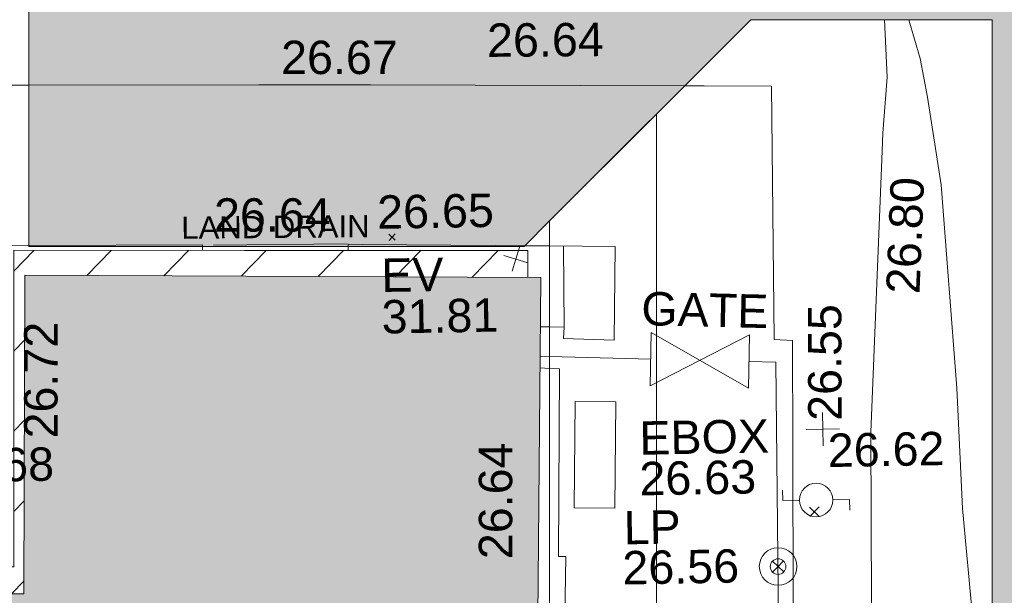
# Model space of a CAD drawing. Header units: millimetres. Extents: x -287732 to 520720, y -103372 to 287754.
# Tile 247 of 256: x 88754 to 99810, y 14421 to 20886. Entities that reach past the tile are written whole.
import ezdxf

# ---------------------------------------------------------------- set-up
doc = ezdxf.new("R2010")
doc.units = ezdxf.units.MM
doc.linetypes.add('IMPORT-UG_DRAINAGE_UNIDENTIFIED_QLB2 _2_', pattern=[2700, 1500, -300.0000000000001, 0, -250, 150, -300.0000000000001, 0, -200])
doc.linetypes.add('IMPORT-UG_ELEC_STREET LIGHTING_QLB2 _2_', pattern=[2700, 1500, -300.0000000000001, 0, -250, 150, -300.0000000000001, 0, -200])
for name, color, linetype, lineweight, true_color in [('00__TOPO__TOP_OF_FENCE_SYMBOL', 7, 'Continuous', 9, 0x666666), ('00_TOPO_EAVE', 7, 'Continuous', 9, 0x666666), ('00_TOPO_FURN_LAMP_POST', 7, 'Continuous', 9, 0x666666), ('00_UAV_BUILDING_HATCH', 7, 'Continuous', 9, 0x999999), ('00_UAV_BUILDING_OUTLINE', 5, 'Continuous', 9, 0x0000ff), ('00_UAV_EAVE', 7, 'Continuous', 9, 0x666666), ('00_UAV_ESB_BOX', 240, 'Continuous', 9, 0xff003f), ('00_UAV_FENCE', 7, 'Continuous', 9, 0x264c2f), ('00_UAV_FOOTPATH', 7, 'Continuous', 9, 0xa50000), ('00_UAV_FURN_LAMP_POST', 7, 'Continuous', 9, 0xa50000), ('00_UAV_GATE', 7, 'Continuous', 9, 0xa50000), ('00_UAV_LEVEL_SPOT', 7, 'Continuous', 9, 0x666666), ('00_UAV_SLOPE_BOTTOM', 30, 'Continuous', 9, 0xff7f00), ('01_DTM_CONTOUR_MNR', 7, 'Continuous', 9, 0xa5a552), ('12333-PUM-2D-U-0001-C01 - Rev2_REVIT IMPORT_dwg', 7, 'Continuous', 9, 0x767676), ('PUM-UNIDENTIFIED-QLB2', 150, 'IMPORT-UG_DRAINAGE_UNIDENTIFIED_QLB2 _2_', 9, 0x007fff)]:
    doc.layers.add(name, color=color, linetype=linetype, lineweight=lineweight, true_color=true_color)
for name, color, linetype, lineweight in [('00_UAV_SURFACE', 7, 'Continuous', 9), ('A_RHA_Detail', 7, 'Continuous', 9), ('A_RHA_Floor', 7, 'Continuous', 9), ('A_RHA_Line-Thin', 7, 'Continuous', 9), ('A_RHA_Site', 7, 'Continuous', 9), ('GEN-TEXT', 7, 'Continuous', 9)]:
    doc.layers.add(name, color=color, linetype=linetype, lineweight=lineweight)
doc.styles.add('Arial_1', font='arial.ttf', dxfattribs={"height": 250})
doc.styles.add('Swis721 Lt BT_2', font='swissl.ttf', dxfattribs={"height": 375})

# ---------------------------------------------------------------- blocks, each defined once
blk = doc.blocks.new('12333-PUM-2D-U-0001-C01 - Rev2_REVIT IMPORT_dwg_MSL_Eaves_SYM_1-V82-Site Location Plan Proposed')
at = {"layer": '00_TOPO_EAVE', "color": 254, "true_color": 0xcccccc}
for p, q in [((-116.0873754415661, -356.5791934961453), (116.0873754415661, 356.5791934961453)), ((356.5791934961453, -116.0873754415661), (-356.5791934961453, 116.0873754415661))]:
    blk.add_line(p, q, dxfattribs=at)
blk = doc.blocks.new('12333-PUM-2D-U-0001-C01 - Rev2_REVIT IMPORT_dwg_MSL_Lamp_Post_SYM-V117-Site Location Plan Proposed')
at = {"layer": '00_TOPO_FURN_LAMP_POST', "color": 254, "true_color": 0xeaeaea, "flags": 128}
for points in [[(-500.1060478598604, 0), (-1000.212095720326, 0), (-1000.212095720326, 316.7338303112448)], [(500.1060478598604, 0), (1000.21209571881, 0), (1000.21209571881, -316.7338303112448)]]:
    blk.add_lwpolyline(points, dxfattribs=at)
at = {"layer": '00_TOPO_FURN_LAMP_POST', "color": 254, "true_color": 0xeaeaea}
blk.add_circle((0, 0), 500.1060478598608, dxfattribs=at)
blk = doc.blocks.new('12333-PUM-2D-U-0001-C01 - Rev2_REVIT IMPORT_dwg__U77-2077607-Site Location Plan Proposed')
at = {"layer": '00_UAV_GATE', "color": 254, "true_color": 0xf3dddd, "flags": 128}
blk.add_lwpolyline([(12.01807622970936, 299.7591797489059), (-12.01807622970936, -299.7591797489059), (-1090.307617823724, 343.9541039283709), (-1114.343770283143, -255.5642555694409)], close=True, dxfattribs=at)
blk = doc.blocks.new('12333-PUM-2D-U-0001-C01 - Rev2_REVIT IMPORT_dwg_MSL_Node_LineworkTOF-V152-Site Location Plan Proposed')
at = {"layer": '00__TOPO__TOP_OF_FENCE_SYMBOL', "color": 254, "true_color": 0xeaeaea, "flags": 128}
for points in [[(165.3591892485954, 165.3591892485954), (0, 0), (-165.3591892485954, 165.3591892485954)], [(165.3591892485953, -165.3591892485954), (0, 0), (-165.3591892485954, -165.3591892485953)]]:
    blk.add_lwpolyline(points, dxfattribs=at)
at = {"layer": '00__TOPO__TOP_OF_FENCE_SYMBOL', "color": 254, "true_color": 0xeaeaea}
for radius in [562.5594001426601, 233.853208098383]:
    blk.add_circle((0, 0), radius, dxfattribs=at)
blk = doc.blocks.new('12333-PUM-2D-U-0001-C01 - Rev2_REVIT IMPORT_dwg_UAV-V204-Site Location Plan Proposed')
at = {"layer": '00_UAV_LEVEL_SPOT', "color": 254, "true_color": 0xeaeaea, "flags": 128}
for points in [[(500.0000000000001, 0), (0, 0), (0, 500.0000000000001)], [(0, -500.0000000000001), (0, 0), (-500.0000000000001, 0)]]:
    blk.add_lwpolyline(points, dxfattribs=at)
blk = doc.blocks.new('12333-PUM-2D-U-0001-C01 - Rev2_REVIT IMPORT_dwg_MGS62954_T2_Galway_ITM_3d_Rev1-2077680-Site Location Plan Proposed')
at = {"layer": '00_UAV_BUILDING_HATCH', "true_color": 0xcccccc}
h = blk.add_hatch(dxfattribs=at)
h.set_pattern_fill('FP_1', color=254, style=0, pattern_type=2)
h.set_pattern_definition([(45, (0, 0), (-441.9417382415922, 441.9417382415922), [])])
h.paths.add_polyline_path([(533987590.6665002, 725553254.2555002), (533997438.6665002, 725554005.2555001), (533997513.6665002, 725556705.2555003), (533996473.4885949, 725556758.9522158), (533996433.0334681, 725555433.7903485), (533987652.8930061, 725555607.9730817), (533987652.3396953, 725555587.0441027)])
h.paths.add_polyline_path([(533979740.8240502, 725554314.3355432), (533979766.3434284, 725555764.4285243), (533979707.1269889, 725555765.6032755), (533979707.8869235, 725554314.915182)])
h.paths.add_polyline_path([(533971331.3287174, 725554462.3362776), (533971615.4225538, 725568666.8203169), (533990998.105802, 725568307.3564302), (533991071.0787951, 725571884.9176477), (533996720.2150828, 725571763.2594839), (533996723.3550119, 725572066.3004525), (533990954.5283078, 725572166.9956971), (533990891.9765012, 725568612.5813075), (533971533.6665002, 725568953.2555002), (533971280.7419771, 725554463.2192725), (533971330.9446558, 725554462.3429815)])
at = {"layer": '00_UAV_BUILDING_OUTLINE', "color": 254, "true_color": 0xcccccc, "flags": 128}
blk.add_lwpolyline([(533971434.7906955, 725563334.7832931), (533971454.6226359, 725564461.7041429), (533971533.6665002, 725568953.2555002), (533972041.3341368, 725568944.321391), (533977040.5059974, 725568856.3442461), (533982039.6778579, 725568768.3671016), (533987038.8497185, 725568680.3899571), (533990891.9765012, 725568612.5813075), (533990912.1330556, 725569757.9478711), (533990954.5428543, 725572167.8223058), (533993542.4406591, 725572122.2795908), (533996725.5474284, 725572066.2621837), (533996720.2150828, 725571763.2594839)], dxfattribs=at)
at = {"layer": '00_UAV_ESB_BOX', "color": 254, "true_color": 0xeaeaea, "flags": 128}
blk.add_lwpolyline([(533997193.7725, 725569167.3135002), (533997225.7725001, 725570361.3134999), (533997683.6091948, 725570349.0431699), (533997651.6091947, 725569155.0431699)], close=True, dxfattribs=at)
at = {"layer": '00_UAV_FENCE', "color": 254, "true_color": 0xcccccc}
blk.add_line((533996946.9337205, 725570872.094806), (533996842.647621, 725570876.8580077), dxfattribs=at)
at = {"layer": '00_UAV_FENCE', "color": 254, "true_color": 0xeaeaea}
blk.add_line((533998082.5637013, 725570820.2256237), (533996946.9337205, 725570872.094806), dxfattribs=at)
at = {"layer": '00_UAV_FENCE', "color": 254, "true_color": 0xeaeaea, "flags": 128}
blk.add_lwpolyline([(533999154.7681495, 725566387.9611989), (533999456.474, 725566380.91), (533999487.474, 725570763.91), (533999184.8893953, 725570776.0306995)], dxfattribs=at)
at = {"layer": '00_UAV_FOOTPATH', "color": 254, "true_color": 0xcccccc}
for p, q in [((533993072.2696594, 725572130.5538217), (533993073.6806391, 725572175.3289096)), ((533994707.0094908, 725572146.8190484), (533994706.6392757, 725572101.7916236)), ((533996968.585207, 725572112.5076419), (533996690.9537663, 725572119.5050246)), ((533996851.2875832, 725571207.2797619), (533996952.7220725, 725571203.709268)), ((533996944.5778495, 725570737.1270511), (533996839.1732645, 725570743.9867146))]:
    blk.add_line(p, q, dxfattribs=at)
at = {"layer": '00_UAV_FOOTPATH', "color": 254, "true_color": 0xcccccc, "flags": 128}
for points in [[(533968742.7295002, 725574397.8715001), (533972870.7295003, 725574333.8715001), (533973741.1404693, 725574316.6321561), (533977818.7295002, 725574235.8715001), (533978740.0307135, 725574224.9016196), (533983277.7295002, 725574170.8715003), (533983739.4126881, 725574161.6144856), (533988737.6945366, 725574061.3960452), (533988813.7295001, 725574059.8715003), (533991156.2511514, 725574020.8171735)], [(533991156.2511514, 725574020.8171735), (533993736.9705148, 725573977.7916344), (533994989.4740002, 725573956.9100001), (533998517.3973077, 725573883.2810501)], [(533991124.7766573, 725572217.6446098), (533990590.1980003, 725572224.7465001), (533988136.5016251, 725572288.944215), (533987303.1980003, 725572310.7465003), (533984262.1980004, 725572356.7465), (533983137.4971417, 725572374.2274362), (533980273.1980002, 725572418.7465003), (533978138.7141423, 725572462.4655111), (533976416.1980003, 725572497.7465001), (533973481.1980001, 725572551.7465001), (533973139.8394305, 725572554.7489773), (533970525.1980001, 725572577.7465003), (533970459.0884671, 725570195.6251343), (533970457.6065003, 725570142.2255001), (533970435.6065002, 725566525.2255001), (533970407.7541481, 725565196.3306979), (533970369.6065001, 725563376.2255002), (533971387.9956939, 725563335.6001029)], [(533993073.6806391, 725572175.3289096), (533993074.1980002, 725572191.7465003), (533991130.0425167, 725572217.5746528)], [(533996682.4915091, 725572119.718306), (533996357.4740001, 725572127.9100001), (533994866.1088708, 725572165.7179167), (533994707.1980001, 725572169.7465001), (533994707.0094908, 725572146.8190484)]]:
    blk.add_lwpolyline(points, dxfattribs=at)
at = {"layer": '00_UAV_FOOTPATH', "color": 254, "true_color": 0xeaeaea, "flags": 128}
for points in [[(533998517.3973077, 725573883.2810501), (533998735.8376026, 725573878.7221274), (533999493.4740002, 725573862.9100002), (533999473.4740001, 725571015.9100001), (533999677.4740003, 725571002.91), (533999659.8670683, 725569813.3261681), (533999606.4740003, 725566205.9100001), (533999355.4740001, 725566197.9100001), (533999351.2705108, 725565057.0129316), (533999343.4740001, 725562940.9100001), (533999296.0915287, 725560057.4712343), (533999288.4740002, 725559593.9100001), (533999215.4740002, 725555281.9100003), (533999209.8275139, 725555058.394369), (533999162.4740002, 725553183.9100002), (533999370.4740002, 725553184.9100001), (533999327.8654141, 725551379.8766139)], [(533996952.7220725, 725571203.709268), (533997117.4740001, 725571197.9100001), (533997107.4740001, 725571069.9100001), (533997675.4740002, 725571040.9100001), (533997706.4740001, 725572093.9100001), (533996968.585207, 725572112.5076419)], [(533996808.2915887, 725562929.2923971), (533997525.4740002, 725562885.9100002), (533997612.474, 725566213.9100002), (533997010.4740002, 725566251.91), (533997013.9945189, 725566356.1173573), (533997090.4740001, 725568619.91), (533997008.6135623, 725568624.6027616), (533997055.4740001, 725570729.9100001), (533996944.5778495, 725570737.1270511)]]:
    blk.add_lwpolyline(points, dxfattribs=at)
at = {"layer": '00_UAV_SLOPE_BOTTOM', "color": 254, "true_color": 0xeaeaea, "flags": 128}
blk.add_lwpolyline([(534000773.0782406, 725574586.9076006), (534000790.7295001, 725573940.8715003), (534000732.7295002, 725573312.8715003), (534000715.5616934, 725573017.4091446), (534000537.7295001, 725569956.8715003), (534000514.1396468, 725568024.2906251), (534000471.7295001, 725564549.8715003), (534000415.8660722, 725563026.2729285), (534000270.7295002, 725559067.8715001), (534000396.0272601, 725558036.6329676), (534000435.7295001, 725557709.8715003), (534000553.7295002, 725557010.8715001), (534000715.7295002, 725556288.8715004), (534000895.7295002, 725555254.8715004), (534001248.6510209, 725553111.4216017), (534001540.597231, 725551338.3019749)], dxfattribs=at)
at = {"layer": '00_UAV_SURFACE', "color": 254, "true_color": 0xeaeaea}
blk.add_line((533997117.474, 725571197.9099998), (533997125.4338732, 725572108.5544508), dxfattribs=at)
at = {"layer": '01_DTM_CONTOUR_MNR', "color": 254, "true_color": 0xeaeaea, "flags": 128}
blk.add_lwpolyline([(534001830.3235883, 725565781.5012084), (534001758.8976005, 725566337.4835036), (534001554.4629124, 725569083.0913813), (534001513.6656561, 725570433.3631452), (534001377.7300568, 725572723.167641), (534001241.2157723, 725573708.2966262), (534001166.4664885, 725574142.9510703), (534001045.5940173, 725574582.1508201)], dxfattribs=at)
at = {"xscale": 0.375, "yscale": 0.375, "zscale": 0.375}
for name, p in [('12333-PUM-2D-U-0001-C01 - Rev2_REVIT IMPORT_dwg_MSL_Eaves_SYM_1-V82-Site Location Plan Proposed', (533996588.727263, 725571969.5533689)), ('12333-PUM-2D-U-0001-C01 - Rev2_REVIT IMPORT_dwg_UAV-V204-Site Location Plan Proposed', (534000000, 725570000)), ('12333-PUM-2D-U-0001-C01 - Rev2_REVIT IMPORT_dwg_MSL_Lamp_Post_SYM-V117-Site Location Plan Proposed', (533999912.1980001, 725569206.7465)), ('12333-PUM-2D-U-0001-C01 - Rev2_REVIT IMPORT_dwg_MSL_Node_LineworkTOF-V152-Site Location Plan Proposed', (533999471.8745807, 725568467.2095438))]:
    blk.add_blockref(name, p, dxfattribs=at)
blk.add_blockref('12333-PUM-2D-U-0001-C01 - Rev2_REVIT IMPORT_dwg__U77-2077607-Site Location Plan Proposed', (533999184.8893953, 725570776.0306995))
at = {"layer": '00_UAV_BUILDING_OUTLINE', "color": 251, "true_color": 0x666666, "char_height": 375, "width": 1495.902363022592, "attachment_point": 1, "line_spacing_factor": 1.005061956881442, "style": 'Swis721 Lt BT_2'}
for s, insert, rotation in [('26.64', (533993211.3557982, 725572713.0494094), 358.9917932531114), ('26.72', (533991032.7157182, 725570053.0950227), 88.99179325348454), ('26.64', (533996113.390485, 725568608.4079459), 88.99179324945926)]:
    blk.add_mtext(s, dxfattribs=dict(at, insert=insert, rotation=rotation))
at = {"layer": '00_UAV_EAVE', "char_height": 375, "attachment_point": 1, "line_spacing_factor": 1.005061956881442, "style": 'Swis721 Lt BT_2'}
for s, insert, width in [('EV', (533995074.160088, 725572002.6151204), 736.078940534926), ('31.81', (533995069.4916849, 725571535.8644964), 1495.902363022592)]:
    blk.add_mtext(s, dxfattribs=dict(at, insert=insert, width=width))
at = {"layer": '00_UAV_ESB_BOX', "color": 251, "true_color": 0x666666, "char_height": 375, "attachment_point": 1, "line_spacing_factor": 1.005061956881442, "style": 'Swis721 Lt BT_2'}
for s, insert, width in [('EBOX', (533997939.5159303, 725570124.3087106), 1619.373669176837), ('26.63', (533997932.0350055, 725569667.9343017), 1495.902363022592)]:
    blk.add_mtext(s, dxfattribs=dict(at, insert=insert, width=width))
at = {"layer": '00_UAV_FOOTPATH', "color": 251, "true_color": 0x666666, "char_height": 375, "width": 1495.902363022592, "attachment_point": 1, "line_spacing_factor": 1.005061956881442, "style": 'Swis721 Lt BT_2'}
for s, insert, rotation in [('26.64', (533996309.4902953, 725574621.8452013), 359.3865415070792), ('26.67', (533993995.1910577, 725574468.785031), 359.0448580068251), ('26.55', (533999838.6537383, 725570096.4935889), 89.15203183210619)]:
    blk.add_mtext(s, dxfattribs=dict(at, insert=insert, rotation=rotation))
at = {"layer": '00_UAV_FOOTPATH', "color": 251, "true_color": 0x666666, "insert": (533995039.9242741, 725572712.3291593), "char_height": 375, "width": 1495.902363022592, "attachment_point": 1, "line_spacing_factor": 1.005061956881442, "style": 'Swis721 Lt BT_2'}
blk.add_mtext('26.65', dxfattribs=at)
at = {"layer": '00_UAV_FURN_LAMP_POST', "color": 251, "true_color": 0x666666, "char_height": 375, "attachment_point": 1, "line_spacing_factor": 1.005061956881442, "style": 'Swis721 Lt BT_2'}
for s, insert, width in [('LP', (533997745.8860881, 725569121.1108918), 707.5855621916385), ('26.56', (533997723.3425766, 725568670.5487936), 1495.902363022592)]:
    blk.add_mtext(s, dxfattribs=dict(at, insert=insert, width=width))
at = {"layer": '00_UAV_GATE', "color": 251, "true_color": 0x666666, "insert": (533997996.0893326, 725571579.9012135), "char_height": 375, "width": 1567.13580888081, "attachment_point": 1, "rotation": 357.6320445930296, "line_spacing_factor": 1.005061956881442, "style": 'Swis721 Lt BT_2'}
blk.add_mtext('GATE', dxfattribs=at)
at = {"layer": '00_UAV_LEVEL_SPOT', "char_height": 375, "width": 1495.902363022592, "attachment_point": 1, "line_spacing_factor": 1.005061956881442, "style": 'Swis721 Lt BT_2'}
for s, insert in [('26.68', (533990051.8765643, 725569949.1441548)), ('26.62', (534000051.8765643, 725569949.1441548))]:
    blk.add_mtext(s, dxfattribs=dict(at, insert=insert))
at = {"layer": '00_UAV_SLOPE_BOTTOM', "color": 251, "true_color": 0x666666, "insert": (534000737.9331408, 725571516.384385), "char_height": 375, "width": 1495.902363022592, "attachment_point": 1, "rotation": 86.67457426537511, "line_spacing_factor": 1.005061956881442, "style": 'Swis721 Lt BT_2'}
blk.add_mtext('26.80', dxfattribs=at)
blk = doc.blocks.new('12333-PUM-2D-U-0001-C01 - Rev2_REVIT IMPORT_dwg-1620468-Site Location Plan Proposed')
at = {"layer": 'GEN-TEXT', "color": 253, "true_color": 0xaaaaaa}
for p, q in [((354087.9948138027, -43648.71151768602), (354158.7054919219, -43578.00083956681)), ((354158.7054919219, -43648.71151768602), (354087.9948138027, -43578.00083956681))]:
    blk.add_line(p, q, dxfattribs=at)
at = {"layer": 'GEN-TEXT', "color": 254, "true_color": 0xdddddd}
for p, q in [((358758.3171442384, -46832.38918730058), (358864.3831614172, -46726.32317012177)), ((358864.3831614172, -46832.38918730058), (358758.3171442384, -46726.32317012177))]:
    blk.add_line(p, q, dxfattribs=at)
at = {"layer": 'PUM-UNIDENTIFIED-QLB2', "color": 141, "true_color": 0xaad4ff}
blk.add_line((353618.3501528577, -43680.35617866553), (352012.3501528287, -43666.35617869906), dxfattribs=at)
blk.add_blockref('12333-PUM-2D-U-0001-C01 - Rev2_REVIT IMPORT_dwg_MGS62954_T2_Galway_ITM_3d_Rev1-2077680-Site Location Plan Proposed', (-533641079.6498471, -725615854.3561786))
at = {"layer": 'PUM-UNIDENTIFIED-QLB2', "insert": (352816.6384929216, -43349.93438706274), "char_height": 250, "width": 2522.060585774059, "attachment_point": 2, "rotation": 359.5005475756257, "line_spacing_factor": 0.9417779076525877, "style": 'Arial_1'}
blk.add_mtext('LAND DRAIN', dxfattribs=at)
blk = doc.blocks.new('Ground Floor Site Elements 5 - Ground Floor Site Elements 1-1291500-Site Location Plan Proposed')
at = {"layer": 'A_RHA_Site', "true_color": 0xc0c0c0, "transparency": 33554432}
blk.add_hatch(color=9, dxfattribs=at).paths.add_polyline_path([(101674.544423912, -4413.339822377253), (101674.544423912, -2673.603780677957), (101457.783507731, -2673.31805966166), (101461.8787905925, 433.5491335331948), (101674.544423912, 433.5491336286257), (101668.3413082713, 22093.8603416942), (101649.7545958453, 22298.39816332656), (101618.8521075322, 22501.44057902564), (101575.7466031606, 22702.2467090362), (101520.595370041, 22900.08383356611), (101453.5996490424, 23094.2300664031), (101375.0039002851, 23283.9769889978), (101285.0949111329, 23468.63223540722), (101184.2007497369, 23647.52201866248), (101072.6895679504, 23819.99358934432), (100950.9682579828, 23985.41761739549), (100733.7848329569, 24234.2269180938), (100678.7074799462, 24292.73650649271), (100529.1614619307, 24433.50999424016), (100371.388590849, 24564.99728452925), (100046.886348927, 24789.57032568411), (100033.492992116, 24798.22977628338), (99854.60320886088, 24899.12393767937), (99669.94796245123, 24989.03292683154), (99480.20103985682, 25067.62867558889), (99286.0548070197, 25134.62439658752), (99088.2176824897, 25189.77562970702), (98887.41155247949, 25232.88113407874), (98684.36913678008, 25263.7836223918), (98479.83131514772, 25282.37033481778), (98274.54442391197, 25288.57345045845), (93641.88877017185, 25294.86124056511), (93531.33231231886, 25313.64553827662), (93423.57418431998, 25344.69012015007), (93319.96950715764, 25387.604582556), (93221.82116975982, 25441.84925123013), (93130.36344441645, 25506.74196799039), (93046.74646508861, 25581.4666692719), (92972.0217638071, 25665.08364859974), (92907.12904704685, 25756.5413739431), (92852.88437837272, 25854.68971134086), (92809.96991596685, 25958.29438850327), (92778.92533409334, 26066.05251650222), (92760.14103638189, 26176.60897435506), (92753.85324627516, 26288.57345045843), (92753.85324627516, 29639.72878646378), (92724.54442391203, 29639.72878646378), (92734.54442391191, 35839.72878646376), (92753.85324627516, 35842.32925874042), (92753.85324627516, 36789.72878646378), (92650.96803028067, 36789.72878646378), (92734.54442391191, 36764.46481787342), (88867.67383388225, 36764.46481787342), (88858.30180899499, 36764.46481787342), (88858.30180899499, 18340.34986028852), (94418.02919638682, 18340.34986028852), (96963.61360865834, 20885.93427255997), (99674.544423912, 20885.93427255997), (99674.544423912, -3703.322774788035), (101461.8787904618, -4337.84170978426)])
at = {"layer": 'A_RHA_Site', "color": 253, "true_color": 0xaaaaaa}
for p, q in [((88858.30180899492, 36789.72878646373), (88858.30180899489, 18340.34986028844)), ((88858.30180899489, 18340.34986028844), (88858.30180899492, 36764.46481787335)), ((96963.61360865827, 20885.93427256), (95903.05521156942, 19825.37587547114)), ((99674.54442391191, 20885.93427256), (96963.61360865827, 20885.93427256)), ((94418.02919638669, 18340.34986028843), (94703.05521156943, 18625.37587547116)), ((94703.05521156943, 18625.37587547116), (94418.02919638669, 18340.34986028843)), ((88858.30180899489, 18340.34986028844), (94418.02919638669, 18340.34986028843)), ((94418.02919638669, 18340.34986028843), (88858.30180899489, 18340.34986028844))]:
    blk.add_line(p, q, dxfattribs=at)
at = {"layer": 'A_RHA_Site', "color": 254, "true_color": 0xdddddd}
for p, q in [((94703.05521156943, 18625.37587547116), (96963.61360865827, 20885.93427256)), ((96963.61360865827, 20885.93427256), (99674.54442391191, 20885.93427256)), ((99674.54442391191, 20885.93427256), (99674.5444239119, -2551.689641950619)), ((99674.5444239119, -2551.689641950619), (99674.54442391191, 20885.93427256)), ((95903.05521156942, 19825.37587547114), (94703.05521156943, 18625.37587547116))]:
    blk.add_line(p, q, dxfattribs=at)

msp = doc.modelspace()

# ---------------------------------------------------------------- hatches: boundary and pattern name
at = {"layer": 'A_RHA_Detail', "true_color": 0xc0c0c0}
h = msp.add_hatch(color=9, dxfattribs=at)
h.paths.add_polyline_path([(-80880.60083809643, -68502.79057078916), (-80400.865924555, -68483.41509113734), (-80400.865924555, -62984.64684185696), (-24474.85765177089, -63009.32043784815), (-24456.14471271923, -50840.30023858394), (-36622.55041039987, -50831.65104353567), (-36622.55041039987, -44228.57792613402), (-50959.0526582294, -44218.38599194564), (-50959.0526582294, -42573.78171514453), (-54563.9325804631, -42571.21897729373), (-54565.69773352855, -45054.17447474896), (-92408.82109321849, -45027.27149621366), (-92411.78875845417, -49201.74309222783), (-100061.9988811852, -49201.74309222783), (-100052.2214449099, -64852.82557838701), (-86120.90825229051, -64852.82557838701), (-86092.1662649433, -62957.90041523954), (-84861.10047608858, -62957.90041523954), (-84854.79052929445, -68240.109737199), (-80870.60226892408, -68240.10973722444)])
h.paths.add_polyline_path([(-137238.9269902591, -68461.9384092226), (-132719.7426408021, -68433.0633692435), (-132847.0731201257, -62850.04282283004), (-130454.6837966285, -62916.63108078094), (-130498.2830220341, -61355.85393642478), (-117581.136331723, -61423.42893438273), (-117492.3908565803, -49183.91309190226), (-125136.5200282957, -49178.47881952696), (-125133.572703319, -45032.61887136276), (-163007.1824077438, -45005.6942194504), (-163007.1824076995, -44090.2963411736), (-163123.8521269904, -44090.21339942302), (-163122.6389897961, -42383.75184302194), (-166563.8543419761, -42383.75184298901), (-166565.034908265, -44044.39824208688), (-193158.4656786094, -44025.49275805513), (-193195.152889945, -62863.65652504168), (-137269.7106414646, -62916.63108078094), (-137254.3708868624, -65679.90523788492)])
h.paths.add_polyline_path([(120310.9497607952, -32334.28230164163), (120312.4652266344, -31610.73011961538), (133451.2244789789, -31638.24899384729), (133469.2230092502, -19717.98315780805), (121295.7536929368, -19692.48606430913), (121319.8434528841, -8190.941560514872), (112277.0825930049, -8172.001674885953), (112263.1770823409, -14811.1234547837), (78285.85310969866, -14739.95861438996), (78292.82277619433, -8167.077575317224), (75241.99098605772, -8160.673431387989), (69355.76844233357, -8152.931592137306), (69353.6659720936, -9156.74635762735), (68372.60878945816, -9154.691552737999), (68372.60878945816, -13705.52853215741), (69333.7233474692, -13707.54156770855), (69325.07112547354, -16249.53369228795), (66623.4489111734, -16249.53369228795), (66619.79243935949, -17995.29925530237), (65989.07757494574, -17995.2992552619), (65985.44262772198, -19730.78799483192), (57152.23993377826, -19712.28702421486), (57127.42535098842, -31559.89463417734), (70277.87165424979, -31587.43801817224), (70277.87165431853, -32271.7414715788), (78263.96947909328, -32285.12944888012), (78266.62661740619, -31019.79372153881), (112335.8856506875, -31091.15111860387), (112335.8856506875, -32317.57330553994), (119781.4233959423, -32333.17321913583)])
h.paths.add_polyline_path([(7503.717409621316, -1791.439263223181), (15482.43097392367, -674.0213231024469), (15484.0826588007, 148.1327206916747), (56188.28042539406, 205.5276654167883), (56155.84326007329, 14338.3166313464), (18016.62665935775, 14236.48149539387), (17967.9025208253, 34313.18372071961), (21727.10644863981, 34324.0692624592), (21708.90974962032, 40608.10218321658), (18009.66447159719, 40608.10218321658), (17995.54603706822, 45483.75063442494), (9770.084204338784, 45420.6329473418), (3966.213879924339, 45446.76585222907), (3984.771235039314, 14176.56786832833), (1023.062455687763, 14176.56786837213), (-276.5134647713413, 14190.52623461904), (-231.6790044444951, 5968.135265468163), (-226.4491536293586, 193.7444677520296), (553.0869992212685, 183.4716499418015), (7477.609307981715, 143.2867586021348), (7488.638446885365, -674.0213231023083)])
h.paths.add_polyline_path([(77755.59663317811, 53.47451145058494), (77729.51881611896, 1699.844979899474), (94464.47132486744, 1659.976083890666), (94606.37913471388, 17991.390236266), (88810.4190114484, 18015.03260816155), (88799.89418497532, 14436.74271609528), (69413.88950349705, 14457.8773889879), (69377.35724448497, 99.62816357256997), (75241.99098605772, 67.32134432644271)])
h.paths.add_polyline_path([(61252.12079701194, 46453.95617366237), (105774.7348988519, 46472.68783506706), (105768.2642198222, 61852.61234306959), (92285.13876309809, 61852.61234306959), (92308.59670399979, 65784.30757140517), (96107.4668000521, 65767.60445243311), (96059.68081117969, 75209.20847378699), (101084.8427276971, 75071.88872764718), (104988.0046543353, 74765.36560406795), (108403.6894220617, 74363.8408943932), (112009.2703903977, 73787.25420861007), (115645.3524815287, 73049.69667206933), (116890.8108051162, 72761.69136252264), (120208.9929833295, 71893.18353872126), (120865.241739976, 71703.68484519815), (124135.6329506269, 70669.67317906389), (127435.6253142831, 69480.50055823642), (127820.4368670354, 69394.93141813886), (128274.3081769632, 69331.69585753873), (128731.8791144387, 69306.66104516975), (129189.9401488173, 69320.00258290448), (129645.2782985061, 69371.62688826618), (130094.6997111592, 69461.17185603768), (130535.0520071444, 69588.00939074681), (130963.246434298, 69751.24981927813), (131376.2795165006, 69949.74812590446), (131771.2541232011, 70182.11198903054), (132162.5575600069, 70460.5404660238), (132496.0921583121, 70741.69081113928), (132820.871367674, 71064.98072578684), (133117.4593294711, 71414.31364272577), (133383.77568926, 71787.23923950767), (133616.5473239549, 72178.5372844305), (133817.1647262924, 72590.54524898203), (133982.6025969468, 73017.89547513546), (134111.7005086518, 73457.59040801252), (134203.5529320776, 73906.54590458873), (134257.5155883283, 74361.61286216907), (134272.5462649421, 74819.5993153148), (134250.5259875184, 75277.29281745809), (134189.6227572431, 75731.48297747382), (134090.9274700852, 76178.98397757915), (133955.1324028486, 76616.65691993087), (133783.1900598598, 77041.43184345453), (133576.3064937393, 77450.32925647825), (133335.932843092, 77840.48103920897), (133063.7551572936, 78209.15055532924), (132761.6825665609, 78553.75185442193), (132431.8338935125, 78871.8678050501), (132076.5227905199, 79161.26705197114), (131698.2415080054, 79419.91966861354), (131299.6434187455, 79646.01139197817), (131093.5942456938, 79746.34209763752), (132146.0467355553, 83110.22226145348), (122787.7632953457, 86282.54285518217), (121604.3555412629, 82800.3591886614), (117095.9864227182, 83870.84033785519), (116841.9598400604, 83526.35449572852), (116120.5435466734, 91221.93611972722), (110237.7341284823, 91274.27491021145), (110194.3680786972, 90435.39030214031), (104988.0046543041, 90486.49901390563), (104973.2761846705, 94309.82427956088), (103746.1314668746, 94309.8242795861), (103839.9937121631, 122852.1474271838), (96365.09202306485, 122931.9599470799), (96350.3400238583, 123952.4168585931), (104555.5505249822, 123902.1925226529), (104607.3234458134, 120248.5396156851), (125502.5015002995, 120134.1933400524), (125662.0200253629, 137657.3796882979), (114479.5865733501, 137699.2256881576), (114382.306264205, 129149.9458158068), (104644.159003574, 129187.9975073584), (104577.9931702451, 126217.3903144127), (101184.4926406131, 126159.1566967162), (101264.6166812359, 135959.2655565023), (89967.23178808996, 135988.8856164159), (89927.63362986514, 125823.6463181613), (93630.53562302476, 125840.7948842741), (93580.65688892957, 122931.9599470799), (88697.38835376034, 122904.7310126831), (88679.3898954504, 95739.09143775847), (86378.25848996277, 95739.09143775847), (86378.18187189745, 96178.1008337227), (83279.50743284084, 96200.92083327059), (83273.62493422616, 95735.74732133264), (70169.67509619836, 95733.22421950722), (70166.26842742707, 96272.07409347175), (66674.99731294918, 96257.14073655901), (66654.74538556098, 95755.71092136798), (65784.77231079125, 95755.71092136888), (65887.65094984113, 117470.630565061), (53473.3427162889, 117487.9046429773), (53434.44066309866, 98570.46349063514), (40649.41626916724, 98570.46349063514), (40610.16711559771, 94406.01479078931), (38853.82372868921, 94410.36303440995), (38848.65589191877, 89463.65332729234), (40612.46601912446, 89518.45976927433), (40665.38257362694, 86257.73741128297), (38372.19584460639, 86305.72309285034), (38369.79374539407, 76901.0507917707), (50937.9512507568, 76944.40198294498), (50922.88567286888, 74598.78180889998), (56484.9061132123, 74588.85093771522), (56484.9061132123, 75194.85181995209), (92465.4037153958, 75233.0258166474), (92645.92783662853, 71766.64845094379), (89810.55521366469, 69362.83965827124), (85313.16173974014, 69360.94750420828), (85313.16173974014, 66907.4050808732), (75210.14498263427, 66903.15451589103), (75210.14498263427, 63815.70944550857), (70819.40014309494, 63815.70999200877), (70819.21601505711, 64253.35708059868), (69456.83415683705, 64253.35708059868), (69455.7195737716, 66901.99623166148), (61303.32856759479, 66898.5668068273), (61304.56054988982, 63970.32021231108), (70500.41048208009, 63970.32021219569), (70500.4088543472, 61852.59006207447), (61245.6438848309, 61848.69637488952), (61252.03558504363, 46656.49344428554)])
h.paths.add_polyline_path([(-17153.16561239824, 48569.32684293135), (-17153.16561224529, 60770.38083685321), (-29362.88357759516, 60774.70428694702), (-29362.88357759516, 67399.20394580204), (-43507.24466814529, 67405.01911303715), (-43488.5313307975, 69093.07334175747), (-45766.41866231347, 69109.32868388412), (-45794.3462003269, 67405.01911303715), (-47272.11273194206, 67404.2124544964), (-47272.44887633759, 66454.91798908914), (-86004.56386332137, 66468.63299519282), (-86006.66970787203, 60521.58362721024), (-92662.87722510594, 60521.58362721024), (-92665.2138765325, 50184.35611932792), (-79752.0168396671, 50179.78309939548), (-79752.016597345, 48591.4932381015), (-17157.7163123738, 48569.32845417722)])
h.paths.add_polyline_path([(-201056.4185878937, 48628.75479108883), (-138377.9751621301, 48634.64535779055), (-138377.9751621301, 50133.28201003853), (-125467.710581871, 50134.49626164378), (-125468.6909603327, 60566.1903686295), (-132186.8595614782, 60565.86652591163), (-132187.4203588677, 66533.0197876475), (-170643.3098734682, 66805.61809689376), (-170643.3098732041, 67738.78475848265), (-200340.0100486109, 67488.93693764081), (-200348.7171487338, 60827.78025104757), (-201057.5650552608, 60827.71357558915), (-201056.6510294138, 51102.04313372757)])
h.paths.add_polyline_path([(-240051.5126725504, 54769.19491160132), (-239444.490259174, 54811.10754483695), (-239186.5396223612, 54841.92927608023), (-238764.8191577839, 54940.98166103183), (-238382.4735933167, 55122.46891388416), (-237990.3402229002, 55354.87497234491), (-237269.2031023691, 55936.21515020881), (-237032.4836384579, 56225.56611516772), (-236793.0039602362, 56569.31473944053), (-236554.5880578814, 57004.26389721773), (-236432.7219585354, 57267.46508908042), (-236300.081527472, 57753.26238983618), (-236250.7285154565, 58017.17885684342), (-236235.6490609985, 58516.21786804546), (-236233.2538429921, 58987.85640053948), (-236213.7029795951, 59823.48083769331), (-236363.8287855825, 59820.86038205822), (-236634.0279869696, 60698.06075827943), (-236391.9547756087, 61432.19726339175), (-236225.4740089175, 61435.10319600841), (-236201.6036569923, 62637.68779596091), (-232563.5271750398, 62639.28734435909), (-232563.5271750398, 63049.03842404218), (-232732.1945866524, 63049.15302218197), (-232860.1521277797, 63457.95890274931), (-232731.606808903, 63914.24862697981), (-232560.8209656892, 63914.24862697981), (-232515.1276847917, 70598.00033009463), (-240628.6947849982, 70598.85496273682), (-240629.7923196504, 72350.98321577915), (-246412.6011212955, 72347.36085933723), (-246412.6011212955, 70616.45923936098), (-254449.5805725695, 70618.60952619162), (-254454.637144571, 70754.06491720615), (-254469.7140363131, 73191.66276250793), (-263883.2532625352, 73267.83063688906), (-263902.4181505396, 68260.74348553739), (-263714.8217520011, 68259.82096572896), (-263552.9672900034, 67819.65434396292), (-263719.0883117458, 67392.2068408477), (-263913.6298699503, 67392.20684284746), (-263956.7001913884, 58633.76423459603), (-260181.1963171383, 58611.22607638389), (-260192.3146983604, 56354.25111579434), (-257184.684388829, 56339.46086021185), (-257213.4419957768, 57092.93866021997), (-257338.5163846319, 57093.27331223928), (-257471.0109294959, 57531.74572308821), (-257338.5163845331, 58062.22513696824), (-257203.4956297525, 58064.06881289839), (-257173.5751889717, 58598.54056692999), (-256478.2273617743, 58575.27357994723), (-256478.2273617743, 58788.51859473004), (-256013.0091299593, 58911.92701534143), (-255397.0786664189, 58780.99767617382), (-255397.0786664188, 58595.982422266), (-243809.885361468, 58585.92793201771), (-243805.3570672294, 58352.04527760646), (-243740.939469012, 57884.52572680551), (-243619.0830608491, 57421.84877545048), (-243424.3877545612, 56943.65915412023), (-243247.1437899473, 56608.24157713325), (-243003.0710579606, 56249.99021479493), (-242732.2093200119, 55932.75703082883), (-242371.7230178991, 55603.12658811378), (-242141.255125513, 55424.88676767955), (-241804.9643037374, 55216.88439822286), (-241529.4640827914, 55077.02869055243), (-241100.6275144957, 54917.18295003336), (-240836.2134980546, 54840.82833176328), (-240453.4486195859, 54788.60784130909), (-240218.9578693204, 54777.28227442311)])
h.paths.add_polyline_path([(40276.69022552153, 59895.36417752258), (40328.62676029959, 69196.9439153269), (36588.99968785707, 69217.8245910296), (36619.46637569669, 74674.25962428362), (32264.36460078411, 74687.02318924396), (32233.48293867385, 69156.26826306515), (11916.69390495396, 69269.70959686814), (11966.66200111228, 78218.75165974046), (29087.509017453, 78123.15526808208), (29143.44567205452, 88141.1370047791), (15719.348796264, 88216.09212953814), (15732.60379610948, 90589.9978889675), (4594.294101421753, 90652.19003489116), (4525.129359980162, 78265.12250449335), (10096.76365553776, 78234.01258731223), (10077.43887221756, 74773.03821910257), (4547.641142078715, 74803.91453678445), (4465.579974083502, 60107.1600234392), (19125.89094760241, 60025.30234268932), (19139.86249374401, 62527.53804644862), (31738.59196305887, 62457.19146404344), (31724.55430858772, 59943.11609815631), (38369.79364225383, 59906.01157293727)])
h.paths.add_polyline_path([(-246083.0241259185, 72334.29150213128), (-246083.0594797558, 72334.30275087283), (-246208.2905500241, 72334.29150213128)])
h.paths.add_polyline_path([(-114575.3004830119, 112178.0758695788), (-114575.3246435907, 112178.0758695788), (-114707.2752166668, 115801.5811617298)])
h.paths.add_polyline_path([(-154699.9178765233, 101760.4080976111), (-114382.050333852, 101776.0542914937), (-114382.050333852, 106926.9360164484), (-113755.641395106, 106927.1792101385), (-113757.5507412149, 111847.2721531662), (-114431.6837526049, 111847.2721531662), (-114431.8097758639, 112178.0758695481), (-114575.3004830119, 112178.0758695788), (-114578.9984943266, 121707.2390833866), (-123056.9849702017, 121707.2390833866), (-123068.8201032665, 156452.7036899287), (-119381.2340625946, 156454.1348067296), (-119381.2340625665, 160165.8597952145), (-115501.031452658, 160167.3662801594), (-115503.3750945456, 166206.5793118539), (-132411.7987151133, 166599.6604729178), (-132411.8243278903, 166665.6603411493), (-135275.0124468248, 166664.5490317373), (-135275.0124468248, 166628.1883101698), (-135911.3205076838, 166628.1944502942), (-135911.3479256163, 166352.1604668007), (-152521.1633846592, 166345.7146753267), (-152518.3680955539, 159142.6836790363), (-150699.3133726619, 159117.9265656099), (-150758.5477087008, 122560.691203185), (-151059.2005266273, 122560.691203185), (-151061.0981347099, 121302.4374932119), (-154138.3148337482, 121372.6012653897), (-154138.3148337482, 121865.1834517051), (-154704.3888425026, 121867.2611370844), (-154688.5451973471, 119352.3937021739), (-154745.5933227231, 119352.3715636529), (-154745.5763474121, 118722.1532660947), (-160794.1544526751, 118748.7442832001), (-160794.1544526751, 119410.5425977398), (-163852.1622693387, 119422.408321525), (-163855.0715294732, 118762.2003111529), (-167568.6765459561, 118778.5256058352), (-166634.6619849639, 124395.1277019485), (-166930.050559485, 124500.0918161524), (-167568.6765459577, 124707.6250903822), (-168028.2173235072, 124841.3808647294), (-168630.5006276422, 124991.3056740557), (-169238.2056069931, 125117.4693074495), (-169850.3952285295, 125219.6772876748), (-170466.1255403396, 125297.7720169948), (-171089.11025998, 125351.8553033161), (-171704.4065937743, 125381.1774255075), (-172325.0479971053, 125386.3595015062), (-172782.2248668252, 125374.5832362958), (-173401.7764235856, 125337.4554476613), (-174109.844898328, 125263.4341236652), (-174634.1213722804, 125190.4100126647), (-175245.0145766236, 125080.719099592), (-176047.1958093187, 124895.7675260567), (-176665.4852587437, 124724.7228134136), (-177045.3001228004, 124609.1129151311), (-177631.5127792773, 124405.2077276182), (-176665.4852586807, 118818.5158794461), (-177558.9402083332, 118822.4435768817), (-177662.2853368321, 125263.4341236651), (-176365.3912351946, 126542.9270807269), (-159462.2970490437, 126319.910391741), (-157057.7396790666, 128609.0850976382), (-157060.6673204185, 136153.1661957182), (-158638.8016610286, 137740.2441626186), (-159352.3735831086, 137740.2441626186), (-161634.4140634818, 140201.1078539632), (-168727.9404945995, 140256.8191146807), (-171035.0401161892, 137942.8847305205), (-174184.1459014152, 137942.8847305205), (-176460.1167434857, 140292.2858551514), (-177341.6856934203, 140292.2858551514), (-177341.7113613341, 140358.4281613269), (-183428.5803825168, 140356.0660244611), (-185921.6385985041, 137917.4639994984), (-185921.6385985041, 131757.3091155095), (-186906.8767412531, 131756.9267733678), (-187725.3914540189, 130809.9989183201), (-187724.058890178, 127376.1828148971), (-186481.0281350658, 126304.5577463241), (-186479.4846754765, 122327.2959175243), (-185176.2828158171, 121059.4673825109), (-180304.1129154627, 121059.4673824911), (-180304.1136492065, 118802.0484409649), (-193555.3706955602, 118802.0484409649), (-193555.368699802, 133117.8341649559), (-192593.6442938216, 133118.2073819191), (-192593.6442938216, 134200.8158367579), (-192224.6284783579, 134200.9592041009), (-192225.5653014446, 136615.0101267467), (-192595.0012460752, 136615.0101267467), (-192595.4357332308, 137734.4745165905), (-193589.2709668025, 137734.4746851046), (-193589.2685988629, 147474.570583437), (-193163.2062206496, 147492.8644732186), (-192765.7252967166, 147531.087133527), (-192359.9383250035, 147589.5931622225), (-192199.8207947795, 147616.5827294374), (-191882.7548926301, 147682.9245600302), (-191568.5380070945, 147761.6632019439), (-191257.654638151, 147852.677242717), (-190828.6072909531, 148002.2045655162), (-190647.7999969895, 148070.9514233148), (-190349.7690789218, 148197.8750094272), (-190056.9509284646, 148336.4013817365), (-189769.797051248, 148486.3169427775), (-189405.3590254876, 148698.0567944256), (-189132.906026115, 148873.2749095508), (-188867.542109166, 149059.0543929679), (-188609.6764469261, 149255.1087866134), (-188354.9814055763, 149465.3525772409), (-188079.6339208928, 149713.879248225), (-187884.9836199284, 149901.8220103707), (-187545.928247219, 150265.8040604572), (-187446.29984479, 150378.3960832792), (-187241.3270201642, 150629.2310214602), (-187046.3599558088, 150887.9197697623), (-186861.6992771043, 151154.0634500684), (-186546.1373636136, 151669.829875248), (-186524.4196769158, 151707.0632450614), (-163675.2898318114, 151669.829875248), (-163687.5843045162, 148134.07679455), (-157303.6541541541, 148136.492106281), (-157303.6541541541, 155759.91501608), (-157557.4317586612, 155765.0384228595), (-157555.9168973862, 166678.0466575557), (-187009.2021991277, 166699.7464767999), (-187013.0952111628, 162054.4009359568), (-188707.17754695, 162044.5925187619), (-188705.9961892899, 155021.5333641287), (-188737.9999316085, 154650.5326604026), (-188799.0133969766, 154283.1866125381), (-188857.2045401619, 154035.4341107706), (-188966.1106131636, 153679.3368924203), (-189102.6200311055, 153332.8820747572), (-189265.8911675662, 152998.2056672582), (-189454.9174011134, 152677.371060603), (-189645.2484685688, 152421.3220123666), (-189916.9563410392, 152104.2450531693), (-190212.7041973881, 151809.4634871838), (-190530.6686598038, 151538.7947471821), (-190868.8893671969, 151293.9075915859), (-191225.281078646, 151076.3118324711), (-191597.6465194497, 150887.3490191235), (-192092.8415776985, 150682.5621956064), (-192519.2468154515, 150561.8451365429), (-192903.8930791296, 150482.240889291), (-193187.215491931, 150440.8868273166), (-193594.1866364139, 150407.1257787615), (-193594.5952989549, 151459.9895227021), (-205369.2399268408, 151455.4201247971), (-205354.4523517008, 113350.0822379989), (-207187.1580384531, 113349.3710182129), (-207184.3024929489, 105991.0636522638), (-205312.8748221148, 105991.1901500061), (-205311.2362476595, 101769.6553082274), (-175488.6451201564, 101781.2285901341), (-175488.6451201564, 110889.6985621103), (-154703.4627663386, 110897.5679794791), (-154700.2792295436, 102691.5597281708)])
h.paths.add_polyline_path([(193735.9435693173, 113047.8274774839), (208865.0938716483, 114991.0266430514), (208976.1154123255, 114126.6471160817), (216447.8967332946, 115086.3281915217), (216038.7305308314, 118271.9702413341), (232648.5073383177, 120405.3421626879), (233425.993615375, 114352.0734369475), (240632.2017567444, 115277.6440988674), (239854.8412683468, 121329.9334727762), (256406.8682407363, 123455.8879629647), (257091.7572256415, 118089.1198988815), (264572.2871227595, 119040.8180953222), (261877.8350555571, 138524.7609215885), (259178.7147038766, 138221.6086035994), (259197.3483655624, 137439.0084132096), (254686.1480587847, 136897.0007612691), (255412.6810205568, 131314.8303176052), (240852.7447969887, 129522.4514056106), (239771.0426543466, 137918.8519126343), (240649.5822431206, 138010.1984551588), (240062.3063116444, 142776.6750342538), (239165.7694642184, 142685.0143484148), (237630.9646614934, 151018.3171732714), (266172.8791088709, 154560.7889781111), (271297.1876944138, 142612.4006970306), (276531.7397502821, 144861.098714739), (274941.5029779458, 148527.9037281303), (302074.5307653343, 160134.9084326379), (300215.9323773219, 164320.1841173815), (301528.1613272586, 164907.0997989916), (300405.1237791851, 167477.8916353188), (299016.6944531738, 166945.7181824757), (295626.7488506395, 174518.754428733), (294333.0289184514, 177537.1551681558), (287288.8475947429, 174518.754428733), (289427.6893504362, 169661.0163463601), (272956.7816584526, 162557.1203578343), (271943.2187787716, 164897.4305293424), (267016.3118217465, 162764.0369715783), (268502.3094164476, 159357.0430143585), (265200.4029574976, 157946.4096681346), (226856.416695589, 153146.7821792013), (227510.3041274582, 148852.0205334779), (228280.9873165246, 141179.0007483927), (227302.3544112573, 141050.281300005), (227895.3788235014, 136433.1758633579), (228748.5501749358, 136523.8855003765), (229602.3077302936, 128023.7667641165), (217691.2359889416, 126493.8999679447), (217642.3600127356, 126874.433267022), (215138.5007311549, 126552.8357430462), (215194.9980427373, 126112.965074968), (215015.6132226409, 126089.924757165), (214840.9672575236, 127449.66446064), (192258.7012018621, 124549.1816390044), (193486.3576426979, 114991.0266430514)])
h.paths.add_polyline_path([(-78076.24187439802, 117605.5188722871), (-78076.23951902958, 117610.0871211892), (-78070.318122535, 129485.7330792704), (-74723.15926543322, 129478.385255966), (-74723.15926543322, 125435.7860624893), (-48015.64546086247, 125380.0246061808), (-47996.55031653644, 135872.5822179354), (-61198.15919578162, 135901.5630078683), (-74714.72264144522, 135923.5088764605), (-74723.6287602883, 131865.2975510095), (-78070.318122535, 131872.642169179), (-78062.97909487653, 149549.7689430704), (-58292.26570492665, 149541.5607197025), (-58292.26570491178, 148946.2407608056), (-37707.70924046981, 148937.6946533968), (-37703.30827430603, 159740.0672041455), (-44148.26955755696, 159742.7429641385), (-44148.26955755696, 162961.3319174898), (-49829.95437583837, 162961.3319174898), (-49830.92144130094, 160632.0129326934), (-78494.09026625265, 160643.9130440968), (-78494.09026625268, 161615.1537738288), (-78739.225852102, 161615.2555472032), (-78691.7919454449, 168187.9195488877), (-90844.57645036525, 168126.8149079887), (-90962.52567694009, 152686.7636277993), (-89064.97866809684, 152685.9758215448), (-89079.54115380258, 117610.0871211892), (-78374.80218507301, 117605.6428258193)])
h.paths.add_polyline_path([(69254.82576126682, 129235.9722870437), (69259.97086178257, 136167.789247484), (86068.0992678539, 136131.0235193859), (86008.66431381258, 164703.3084147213), (58789.63167882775, 164723.511581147), (58789.63167882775, 170119.2062865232), (54460.1632489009, 170122.4198087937), (54457.21717773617, 166153.279245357), (47042.2151650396, 166158.7829869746), (47041.10931533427, 164668.9097040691), (39173.27935198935, 164674.7495545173), (39172.83712618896, 164078.9539098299), (17014.87910992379, 164095.4005254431), (17002.38841206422, 147267.1142245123), (12659.63471563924, 147267.1142245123), (12653.60087534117, 139137.9291796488), (17031.41608901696, 139134.6797717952), (17024.5879174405, 129935.3194463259), (39191.34773726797, 129918.8662983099), (39191.34773726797, 129258.2867272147), (69014.0340609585, 129236.1510132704)])
h.paths.add_polyline_path([(39265.62356917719, 139467.8223435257), (33050.91021530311, 139484.1586867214), (33087.56357182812, 153427.9220784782), (39277.60130889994, 153411.6505991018), (39277.60130890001, 152830.3127277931), (43058.29603858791, 152820.3745823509), (43024.83899408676, 140092.5601633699), (39267.2657899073, 140092.5601633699)])
h.paths.add_polyline_path([(1979.548949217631, 189123.2414339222), (18699.10403225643, 189180.0465563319), (18678.46874730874, 195253.6675675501), (24349.02704561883, 195272.9334348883), (24334.96888372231, 199550.7690688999), (28829.78348974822, 199566.0403168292), (28798.3577216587, 208815.6446464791), (24334.949615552, 208806.151404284), (24333.90624841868, 209113.2475694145), (16811.59093053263, 209087.6903002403), (16806.58456499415, 208843.5909093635), (6772.293057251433, 208809.4991440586), (6797.166076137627, 201488.5780549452), (-8471.058649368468, 201436.7038490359), (-8471.058649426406, 200429.0172028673), (-11856.09020770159, 200417.5164702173), (-11823.72827009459, 190892.3684138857), (-7614.729360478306, 190906.6685966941), (-7614.729360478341, 190170.8290169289), (-4608.619189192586, 190169.2993656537), (-4608.238782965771, 190916.8832264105), (1973.379031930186, 190939.2444180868), (1977.122761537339, 189837.3456693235)])
h.paths.add_polyline_path([(-20506.22133143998, 190640.0286460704), (-20122.28942212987, 206347.1214480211), (-41550.34215551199, 207015.2557957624), (-41462.26177903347, 210449.6195896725), (-31391.41053372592, 210152.0276719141), (-31078.64493155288, 223862.5743669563), (-44305.08575743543, 224230.7972280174), (-44490.79956591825, 211865.5542346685), (-47510.12209648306, 211942.9901385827), (-47722.57925071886, 203659.0205614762), (-47076.06680548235, 203635.3001465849), (-47175.4684425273, 199531.9403872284), (-46801.21126120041, 199520.4703269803), (-46873.68175963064, 195478.5899481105), (-44600.40472248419, 195425.2559779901), (-44685.88459507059, 192243.2795180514), (-38073.99929115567, 192135.6564362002), (-38104.39995468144, 191126.972250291), (-21537.79264466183, 190668.5723412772)])
h.paths.add_polyline_path([(16801.02360973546, 195961.500137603), (9656.615133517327, 196015.1086063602), (9643.838150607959, 199513.9922857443), (11631.77992468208, 199485.8321209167), (11631.7920940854, 203322.2460456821), (16806.58456511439, 203391.4855728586), (16801.0407710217, 195984.4293109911)])
h.paths.add_polyline_path([(122084.9264926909, 200536.2570557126), (122088.1805162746, 206386.1947929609), (125211.1061638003, 206386.1947929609), (125211.1162733, 206645.8932837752), (126202.7098976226, 206645.8932838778), (126203.0204769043, 207041.0477229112), (130401.4034741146, 206979.0758390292), (130444.2691124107, 209883.280297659), (126202.8383603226, 209945.8832030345), (126203.0204769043, 214624.1281189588), (127364.791950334, 214624.1281190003), (127365.2106673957, 225380.2058567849), (126159.8599207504, 225380.2527798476), (126207.4133336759, 241475.3410923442), (119482.5411291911, 241495.8747898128), (119479.2041949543, 246182.0096278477), (109943.9121324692, 246175.2196735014), (109953.2702601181, 233033.381429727), (115000.5285021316, 233033.3814296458), (114999.579292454, 208653.4991933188), (112026.3032630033, 208653.4991933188), (112024.3519988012, 200538.6761891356), (122024.6079402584, 200536.2715596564)])
h.paths.add_polyline_path([(30087.05071580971, 200986.75440713), (38030.67179071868, 201028.6865660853), (38030.67179071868, 202922.9731660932), (38109.89531492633, 202923.3913649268), (38067.25569096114, 208827.6066631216), (38013.35839378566, 208827.6672237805), (38012.38630971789, 209012.5383931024), (30044.90685988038, 208970.480297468), (30076.83023715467, 202922.9203834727)])
h.paths.add_polyline_path([(195986.2599417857, 205661.5722736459), (202896.8751332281, 206052.0074670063), (202676.8862551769, 209945.7611691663), (195766.2710618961, 209555.3259759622)])
h.paths.add_polyline_path([(-91652.40581580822, 206392.6172135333), (-79454.24421187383, 206432.5105635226), (-79629.29258199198, 238245.6998510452), (-68904.21147484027, 238215.095164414), (-68918.55832832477, 246312.9061543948), (-68918.56040493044, 246314.0782553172), (-68756.515268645, 246312.9061543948), (-68755.20581930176, 246638.9786699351), (-79620.07671794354, 246651.3624133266), (-79606.5628449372, 247343.5411849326), (-82154.50636787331, 247318.0695596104), (-82154.50636787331, 247488.1275895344), (-91640.64698348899, 247472.5371040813), (-91638.72040628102, 246846.4753752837), (-131470.3702759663, 246641.42150215), (-131470.3702759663, 250159.5419305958), (-142857.1087886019, 250176.7939677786), (-142864.0554935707, 246220.0701029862), (-165118.8027587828, 246272.3986783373), (-165040.0492656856, 253907.936045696), (-178677.4727934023, 253929.5079730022), (-178699.5521575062, 238176.7234097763), (-138599.3373496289, 238209.4781454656), (-138548.4479938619, 206627.5237025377), (-126646.6702863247, 206572.2299428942), (-126666.6805510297, 234825.8818836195), (-124962.7180531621, 234825.9534805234), (-124969.0241559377, 234688.4891474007), (-91595.61129713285, 234664.3133306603), (-91650.87307429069, 207155.5994723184)])
h.paths.add_polyline_path([(142123.7078574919, 209113.5383730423), (152768.4446292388, 209127.3137314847), (152745.2992288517, 227012.63380935), (142100.5623961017, 226998.8584508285), (142121.8067345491, 210582.5602643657)])
h.paths.add_polyline_path([(168998.8561129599, 209274.9592350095), (169026.8416078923, 226860.3446540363), (161686.6780314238, 226876.6646907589), (161647.6783165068, 209291.3037608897), (168846.6177107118, 209275.2977201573)])
h.paths.add_polyline_path([(49761.46820719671, 218476.5678095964), (49794.00484360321, 223316.1680811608), (41274.07755982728, 223363.4010619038), (41273.58999769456, 223290.8795634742), (32187.30576796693, 223351.9666549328), (32202.10532419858, 225553.2987454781), (20081.83724695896, 225634.7833114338), (20035.26675877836, 218707.7438801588), (31566.33951793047, 218630.2204881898), (31566.12891731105, 218598.8950898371), (49750.1971391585, 218476.6435849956)])
h.paths.add_polyline_path([(162361.9830851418, 234154.05208666), (162366.6425722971, 241589.9129272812), (135261.102696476, 241630.986197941), (135249.088870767, 234197.8735112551), (160249.0277027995, 234157.4671671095)])
h.paths.add_polyline_path([(176458.8604389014, 246709.5724700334), (176516.2484477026, 252173.1529804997), (168884.2833866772, 252253.3171281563), (168934.86529241, 257068.9279575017), (164355.0504715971, 257117.0331241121), (164296.1746742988, 251511.808811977), (164416.8965511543, 251510.5407811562), (164367.8024342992, 246836.573754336), (171460.1142273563, 246762.0779818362)])

# ---------------------------------------------------------------- linework, layer by layer
at = {"layer": 'A_RHA_Floor', "color": 254, "true_color": 0xdddddd}
for p, q in [((94703.05521156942, 18625.37587547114), (96963.61360865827, 20885.93427256)), ((99674.5444239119, 20885.93427256), (99674.5444239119, -2551.689641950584)), ((94703.05521156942, -2402.443184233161), (94703.05521156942, 18625.37587547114))]:
    msp.add_line(p, q, dxfattribs=at)
at = {"layer": 'A_RHA_Floor', "color": 253, "true_color": 0xaaaaaa}
msp.add_line((96963.61360865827, 20885.93427256), (99674.5444239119, 20885.93427256), dxfattribs=at)
at = {"layer": 'A_RHA_Floor', "color": 7, "true_color": 0xf1f1f1}
msp.add_line((95903.05521156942, 19825.37587547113), (95903.05521156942, -2551.689641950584), dxfattribs=at)
at = {"layer": 'A_RHA_Line-Thin'}
for p, q in [((88810.41901145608, 18015.03260816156), (88799.89418497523, 14436.7427160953)), ((94606.37913471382, 17991.39023626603), (88810.41901145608, 18015.03260816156)), ((94464.47132486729, 1659.976083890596), (94606.37913471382, 17991.39023626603)), ((88799.89418497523, 14436.7427160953), (69413.88950349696, 14457.87738898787))]:
    msp.add_line(p, q, dxfattribs=at)

# ---------------------------------------------------------------- block references
at = {"layer": '12333-PUM-2D-U-0001-C01 - Rev2_REVIT IMPORT_dwg', "color": 254, "linetype": 'IMPORT-UG_ELEC_STREET LIGHTING_QLB2 _2_', "true_color": 0xffd4d4, "rotation": 0.9999999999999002}
msp.add_blockref('12333-PUM-2D-U-0001-C01 - Rev2_REVIT IMPORT_dwg-1620468-Site Location Plan Proposed', (-261895.0770586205, 55869.5817132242), dxfattribs=at)
at = {"layer": 'A_RHA_Site', "color": 253, "true_color": 0xaaaaaa}
msp.add_blockref('Ground Floor Site Elements 5 - Ground Floor Site Elements 1-1291500-Site Location Plan Proposed', (0, 0), dxfattribs=at)

doc.saveas('drawing.dxf')
